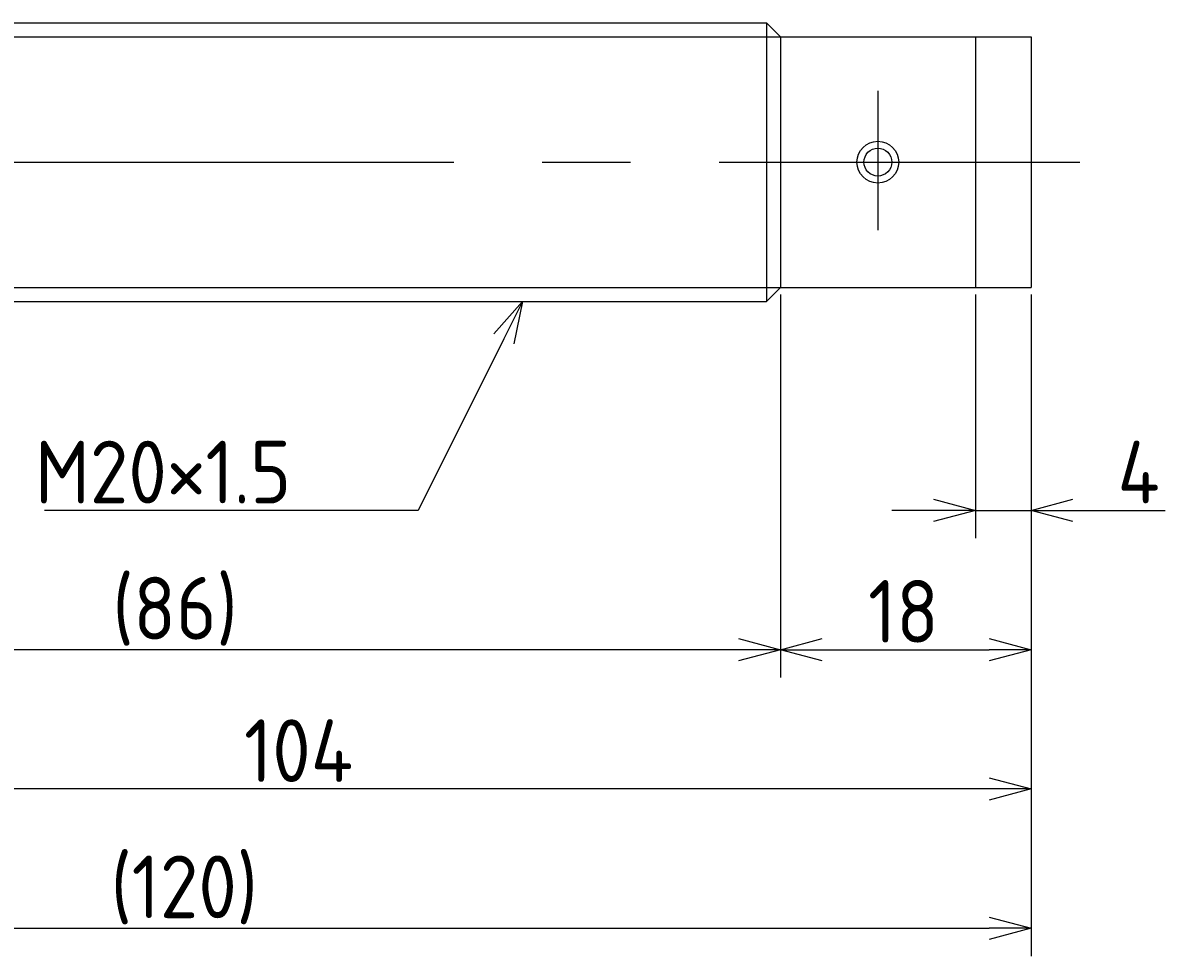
# Model space of a CAD drawing. Extents: x 58 to 359, y 118 to 193.
# Tile 3 of 3: x 277 to 359, y 118 to 185. Entities that reach past the tile are written whole.
import ezdxf

# ---------------------------------------------------------------- set-up
doc = ezdxf.new("R2010")
doc.units = 0
doc.linetypes.add('CENTER', pattern=[50.8, 31.75, -6.35, 6.35, -6.35])
doc.layers.get('0').update_dxf_attribs({"linetype": 'CONTINUOUS'})
doc.layers.get('DEFPOINTS').update_dxf_attribs({"linetype": 'CONTINUOUS'})
for name, color, linetype in [('図形', 7, 'CONTINUOUS'), ('図枠', 7, 'CONTINUOUS'), ('寸法_文字', 3, 'CONTINUOUS')]:
    doc.layers.add(name, color=color, linetype=linetype)
doc.layers.get('0').off()
doc.styles.add('DIMENSION', font='isocp.shx', dxfattribs={"bigfont": 'bigfont.shx'})
doc.dimstyles.get("Standard").update_dxf_attribs({"dimtxt": 0.18, "dimasz": 0.18, "dimexe": 0.18, "dimexo": 0.0625, "dimgap": 0.09, "dimtad": 0, "dimtih": 1, "dimtoh": 1, "dimzin": 0, "dimcen": 0.09, "dimazin": 3, "dimtfac": 1, "dimtofl": 0, "dimtmove": 0, "dimatfit": 3})

# ---------------------------------------------------------------- blocks, each defined once
blk = doc.blocks.new('_OPEN30')
at = {"color": 0, "linetype": 'BYBLOCK'}
for p, q in [((-1, 0.268), (0, 0)), ((0, 0), (-1, -0.268)), ((0, 0), (-1, 0))]:
    blk.add_line(p, q, dxfattribs=at)
blk = doc.blocks.new('*U27')
at = {"layer": '寸法_文字', "color": 3, "style": 'DIMENSION'}
blk.add_text('104', height=4.5, dxfattribs=at).set_placement((292.5, 130.5))
blk = doc.blocks.new('*D1')
at = {"layer": 'DEFPOINTS', "color": 0}
for p in [(245, 166), (349, 166), (245, 130)]:
    blk.add_point(p, dxfattribs=at)
at = {"layer": '寸法_文字', "color": 3}
for p, q in [((245, 165.5), (245, 128)), ((349, 165.5), (349, 128)), ((346, 130), (248, 130))]:
    blk.add_line(p, q, dxfattribs=at)
at = {"layer": '図枠'}
blk.add_blockref('*U27', (0, 0), dxfattribs=at)
at = {"layer": '寸法_文字', "color": 3, "xscale": 3, "yscale": 3, "zscale": 3, "rotation": 180}
blk.add_blockref('_OPEN30', (245, 130), dxfattribs=at)
at = {"layer": '寸法_文字', "color": 3, "xscale": 3, "yscale": 3, "zscale": 3}
blk.add_blockref('_OPEN30', (349, 130), dxfattribs=at)
blk = doc.blocks.new('*U28')
at = {"layer": '寸法_文字', "color": 3, "style": 'DIMENSION'}
blk.add_text('(120)', height=4.5, dxfattribs=at).set_placement((282.925, 120.725))
blk = doc.blocks.new('*D3')
at = {"layer": 'DEFPOINTS', "color": 0}
for p in [(229, 172), (349, 166), (349, 120)]:
    blk.add_point(p, dxfattribs=at)
at = {"layer": '寸法_文字', "color": 3}
for p, q in [((229, 171.5), (229, 118)), ((349, 165.5), (349, 118)), ((232, 120), (346, 120))]:
    blk.add_line(p, q, dxfattribs=at)
at = {"layer": '図枠'}
blk.add_blockref('*U28', (0, 0), dxfattribs=at)
at = {"layer": '寸法_文字', "color": 3, "xscale": 3, "yscale": 3, "zscale": 3, "rotation": 180}
blk.add_blockref('_OPEN30', (229, 120), dxfattribs=at)
at = {"layer": '寸法_文字', "color": 3, "xscale": 3, "yscale": 3, "zscale": 3}
blk.add_blockref('_OPEN30', (349, 120), dxfattribs=at)
blk = doc.blocks.new('*U26')
at = {"layer": '寸法_文字', "color": 3, "style": 'DIMENSION'}
blk.add_text('(86)', height=4.5, dxfattribs=at).set_placement((283.05, 140.725))
blk = doc.blocks.new('*D4')
at = {"layer": 'DEFPOINTS', "color": 0}
for p in [(245, 166), (331, 166), (245, 140)]:
    blk.add_point(p, dxfattribs=at)
at = {"layer": '寸法_文字', "color": 3}
for p, q in [((245, 165.5), (245, 138)), ((331, 165.5), (331, 138)), ((328, 140), (248, 140))]:
    blk.add_line(p, q, dxfattribs=at)
at = {"layer": '図枠'}
blk.add_blockref('*U26', (0, 0), dxfattribs=at)
at = {"layer": '寸法_文字', "color": 3, "xscale": 3, "yscale": 3, "zscale": 3, "rotation": 180}
blk.add_blockref('_OPEN30', (245, 140), dxfattribs=at)
at = {"layer": '寸法_文字', "color": 3, "xscale": 3, "yscale": 3, "zscale": 3}
blk.add_blockref('_OPEN30', (331, 140), dxfattribs=at)
blk = doc.blocks.new('*U25')
at = {"layer": '寸法_文字', "color": 3, "style": 'DIMENSION'}
blk.add_text('18', height=4.5, dxfattribs=at).set_placement((337.3, 140.5))
blk = doc.blocks.new('*D5')
at = {"layer": 'DEFPOINTS', "color": 0}
for p in [(331, 166), (349, 166), (349, 140)]:
    blk.add_point(p, dxfattribs=at)
at = {"layer": '寸法_文字', "color": 3}
for p, q in [((331, 165.5), (331, 138)), ((349, 165.5), (349, 138)), ((334, 140), (346, 140))]:
    blk.add_line(p, q, dxfattribs=at)
at = {"layer": '図枠'}
blk.add_blockref('*U25', (0, 0), dxfattribs=at)
at = {"layer": '寸法_文字', "color": 3, "xscale": 3, "yscale": 3, "zscale": 3, "rotation": 180}
blk.add_blockref('_OPEN30', (331, 140), dxfattribs=at)
at = {"layer": '寸法_文字', "color": 3, "xscale": 3, "yscale": 3, "zscale": 3}
blk.add_blockref('_OPEN30', (349, 140), dxfattribs=at)
blk = doc.blocks.new('*U24')
at = {"layer": '寸法_文字', "color": 3, "style": 'DIMENSION'}
blk.add_text('4', height=4.5, dxfattribs=at).set_placement((355.2, 150.5))
blk = doc.blocks.new('*D6')
at = {"layer": 'DEFPOINTS', "color": 0}
for p in [(345, 166), (349, 166), (345, 150)]:
    blk.add_point(p, dxfattribs=at)
at = {"layer": '寸法_文字', "color": 3}
for p, q in [((345, 165.5), (345, 148)), ((349, 165.5), (349, 148)), ((342, 150), (339, 150)), ((345, 150), (349, 150)), ((352, 150), (358.625, 150))]:
    blk.add_line(p, q, dxfattribs=at)
at = {"layer": '図枠'}
blk.add_blockref('*U24', (0, 0), dxfattribs=at)
at = {"layer": '寸法_文字', "color": 3, "xscale": 3, "yscale": 3, "zscale": 3}
blk.add_blockref('_OPEN30', (345, 150), dxfattribs=at)
at = {"layer": '寸法_文字', "color": 3, "xscale": 3, "yscale": 3, "zscale": 3, "rotation": 180}
blk.add_blockref('_OPEN30', (349, 150), dxfattribs=at)
blk = doc.blocks.new('*U15')
at = {"layer": '寸法_文字'}
blk.add_lwpolyline([(311.158, 162.317), (305, 150), (300, 150), (278.164, 150)], dxfattribs=at)
at = {"layer": '寸法_文字', "xscale": 3, "yscale": 3, "zscale": 3, "rotation": 63.43494882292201}
blk.add_blockref('_OPEN30', (312.5, 165), dxfattribs=at)
blk = doc.blocks.new('*U16')
at = {"layer": '寸法_文字', "style": 'DIMENSION'}
blk.add_text('M20×1.5', height=4.5, dxfattribs=at).set_placement((277.489, 150.5))

msp = doc.modelspace()

# ---------------------------------------------------------------- linework, layer by layer
at = {"layer": '図形'}
for p, q in [((246, 185), (330, 185)), ((331, 184), (330, 185)), ((330, 185), (330, 165)), ((331, 184), (331, 166)), ((331, 184), (345, 184)), ((345, 184), (345, 166)), ((345, 184), (349, 184)), ((349, 184), (349, 166)), ((331, 166), (330, 165)), ((331, 166), (345, 166)), ((345, 166), (349, 166)), ((246.004, 165), (330, 165))]:
    msp.add_line(p, q, dxfattribs=at)
at = {"layer": '図形', "color": 3}
for p, q in [((245, 184), (331, 184)), ((245, 166), (331, 166))]:
    msp.add_line(p, q, dxfattribs=at)
at = {"layer": '図形', "color": 3, "linetype": 'CENTER'}
for p, q in [((338, 180.122), (338, 170.107)), ((225, 175), (352.5, 175))]:
    msp.add_line(p, q, dxfattribs=at)
at = {"layer": '図形'}
msp.add_circle((338, 175), 1.5, dxfattribs=at)
at = {"layer": '図形', "color": 3}
msp.add_circle((338, 175), 1, dxfattribs=at)

# ---------------------------------------------------------------- block references
at = {"layer": '図枠'}
for name in ['*U15', '*U16']:
    msp.add_blockref(name, (0, 0), dxfattribs=at)

# ---------------------------------------------------------------- dimensions: what is measured, and where the dimension line sits
at = {"layer": '寸法_文字'}
for base, p1, p2, picture, middle in [((349, 120), (229, 172), (349, 166), '*D3', (289, 120)), ((245, 140), (331, 166), (245, 166), '*D4', (288, 140))]:
    dim = msp.add_linear_dim(base=base, p1=p1, p2=p2, text='(<>)', dimstyle='Standard', dxfattribs=at)
    dim.commit()
    dim.dimension.update_dxf_attribs({"geometry": picture, "text_midpoint": middle, "dimtype": 128})
for base, p1, p2, picture, middle in [((245, 130), (349, 166), (245, 166), '*D1', (297, 130)), ((349, 140), (331, 166), (349, 166), '*D5', (340, 140)), ((345, 150), (349, 166), (345, 166), '*D6', (357, 150))]:
    dim = msp.add_linear_dim(base=base, p1=p1, p2=p2, dimstyle='Standard', dxfattribs=at)
    dim.commit()
    dim.dimension.update_dxf_attribs({"geometry": picture, "text_midpoint": middle, "dimtype": 128})

doc.saveas('drawing.dxf')
